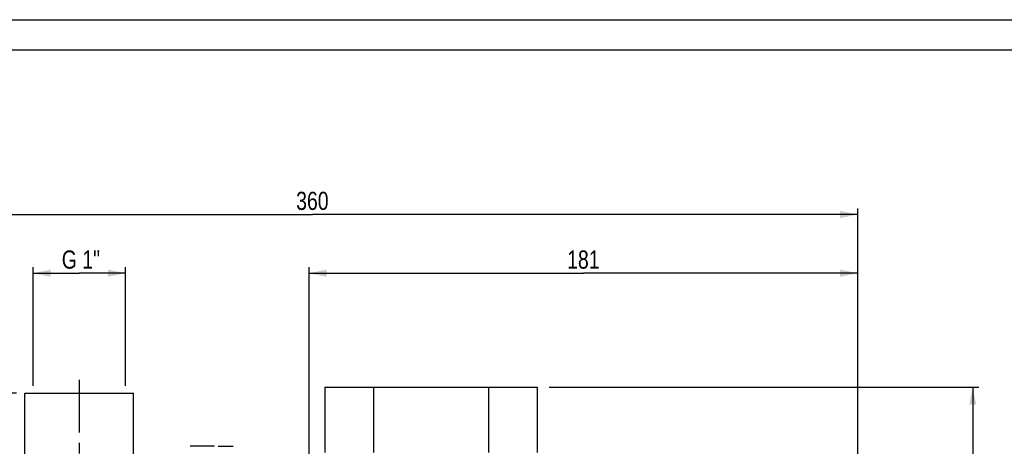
# Model space of a CAD drawing. Header units: millimetres. Extents: x 0 to 841, y 0 to 594.
# Tile 4 of 8: x 204 to 529, y 453 to 594. Entities that reach past the tile are written whole.
import ezdxf

# ---------------------------------------------------------------- set-up
doc = ezdxf.new("R2010")
doc.units = ezdxf.units.MM
doc.header["$LTSCALE"] = 46.2
doc.linetypes.add('CENTER', pattern=[0.6, 0.375, -0.075, 0.075, -0.075])
doc.layers.get('0').update_dxf_attribs({"linetype": 'CONTINUOUS'})
for name, color, linetype in [('ASSI', 7, 'CONTINUOUS'), ('GEOM', 7, 'CONTINUOUS'), ('QUOTE', 7, 'CONTINUOUS')]:
    doc.layers.add(name, color=color, linetype=linetype)
doc.styles.get("Standard").update_dxf_attribs({"font": 'txt', "width": 0.8})
doc.dimstyles.new('DIMSTYLE_2', dxfattribs={"dimtxt": 6, "dimasz": 5.8, "dimexe": 1, "dimexo": 2, "dimgap": 0.75, "dimtad": 1, "dimdec": 0, "dimtxsty": 'Standard', "dimblk": '_FILLED', "dimblk1": '_FILLED', "dimblk2": '_FILLED', "dimcen": 0.09, "dimadec": 0, "dimazin": 2, "dimtp": 0.5, "dimtm": 0.5, "dimtfac": 1, "dimtdec": 0, "dimtofl": 0, "dimtmove": 0, "dimatfit": 3, "dimldrblk": '_FILLED', "dimfxl": 1, "dimtolj": 1, "dimarcsym": 0})
doc.dimstyles.new('DIMSTYLE_4', dxfattribs={"dimtxt": 6, "dimasz": 5.8, "dimexe": 1, "dimexo": 2, "dimgap": 0.75, "dimtad": 1, "dimdec": 3, "dimtxsty": 'Standard', "dimblk": '_FILLED', "dimblk1": '_FILLED', "dimblk2": '_FILLED', "dimcen": 0.09, "dimadec": 3, "dimazin": 2, "dimtp": 0.3, "dimtm": 0.3, "dimtfac": 1, "dimtdec": 3, "dimtofl": 0, "dimtmove": 0, "dimatfit": 3, "dimldrblk": '_FILLED', "dimfxl": 1, "dimtolj": 1, "dimarcsym": 0})
doc.dimstyles.new('DIMSTYLE_5', dxfattribs={"dimtxt": 6, "dimasz": 5.8, "dimexe": 1, "dimexo": 2, "dimgap": 0.75, "dimtad": 1, "dimdec": 3, "dimtxsty": 'Standard', "dimblk": '_FILLED', "dimblk1": '_FILLED', "dimblk2": '_FILLED', "dimcen": 0.09, "dimadec": 3, "dimazin": 2, "dimtp": 0.5, "dimtm": 0.5, "dimtfac": 1, "dimtdec": 3, "dimtofl": 0, "dimtmove": 0, "dimatfit": 3, "dimldrblk": '_FILLED', "dimfxl": 1, "dimtolj": 1, "dimarcsym": 0})

# ---------------------------------------------------------------- blocks, each defined once
blk = doc.blocks.new('_FILLED')
at = {"color": 0, "linetype": 'ByBlock'}
blk.add_solid([(0, 0), (-1, 0.207), (-1, -0.207)], dxfattribs=at)
blk = doc.blocks.new('*D9')
at = {"layer": 'QUOTE', "color": 2, "linetype": 'Continuous'}
for p, q in [((208.6, 511.82), (208.6, 512.32)), ((208.6, 473.17), (208.6, 511.82)), ((208.6, 510.32), (223.85, 510.32)), ((239.1, 510.32), (223.85, 510.32)), ((239.1, 511.82), (239.1, 512.32)), ((239.1, 473.17), (239.1, 511.82))]:
    blk.add_line(p, q, dxfattribs=at)
at = {"layer": 'QUOTE', "color": 2, "linetype": 'Continuous', "xscale": 5.8, "yscale": 5.8, "zscale": 5.8, "rotation": 180}
blk.add_blockref('_FILLED', (208.6, 510.32), dxfattribs=at)
at = {"layer": 'QUOTE', "color": 2, "linetype": 'Continuous', "xscale": 5.8, "yscale": 5.8, "zscale": 5.8}
blk.add_blockref('_FILLED', (239.1, 510.32), dxfattribs=at)
at = {"layer": 'QUOTE', "color": 2, "linetype": 'Continuous', "insert": (224.39, 517.82), "char_height": 6, "width": 21.75, "attachment_point": 2, "line_spacing_factor": 0.9}
blk.add_mtext('G 1"', dxfattribs=at)
blk = doc.blocks.new('*D10')
at = {"layer": 'QUOTE', "color": 2, "linetype": 'Continuous'}
for p, q in [((203.1, 470.67), (53.98, 470.67)), ((55.98, 470.67), (55.98, 375.67)), ((55.98, 280.67), (55.98, 375.67)), ((268.15, 280.67), (53.98, 280.67))]:
    blk.add_line(p, q, dxfattribs=at)
at = {"layer": 'QUOTE', "color": 2, "linetype": 'Continuous', "xscale": 5.8, "yscale": 5.8, "zscale": 5.8}
for p, rotation in [((55.98, 470.67), 90), ((55.98, 280.67), 270)]:
    blk.add_blockref('_FILLED', p, dxfattribs=dict(at, rotation=rotation))
at = {"layer": 'QUOTE', "color": 2, "linetype": 'Continuous', "insert": (48.48, 375.67), "char_height": 6, "width": 16.2, "attachment_point": 2, "rotation": 90, "line_spacing_factor": 0.9}
blk.add_mtext('190', dxfattribs=at)
blk = doc.blocks.new('*D16')
at = {"layer": 'QUOTE', "color": 2, "linetype": 'Continuous'}
for p, q in [((299.65, 434.67), (299.65, 512.32)), ((299.65, 510.32), (390.15, 510.32)), ((480.65, 510.32), (390.15, 510.32)), ((480.65, 432.88), (480.65, 512.32))]:
    blk.add_line(p, q, dxfattribs=at)
at = {"layer": 'QUOTE', "color": 2, "linetype": 'Continuous', "xscale": 5.8, "yscale": 5.8, "zscale": 5.8, "rotation": 180}
blk.add_blockref('_FILLED', (299.65, 510.32), dxfattribs=at)
at = {"layer": 'QUOTE', "color": 2, "linetype": 'Continuous', "xscale": 5.8, "yscale": 5.8, "zscale": 5.8}
blk.add_blockref('_FILLED', (480.65, 510.32), dxfattribs=at)
at = {"layer": 'QUOTE', "color": 2, "linetype": 'Continuous', "insert": (390.15, 517.82), "char_height": 6, "width": 12.6, "attachment_point": 2, "line_spacing_factor": 0.9}
blk.add_mtext('181', dxfattribs=at)
blk = doc.blocks.new('*D17')
at = {"layer": 'QUOTE', "color": 2, "linetype": 'Continuous'}
for p, q in [((120.85, 396.92), (120.85, 531.7)), ((120.85, 529.7), (300.75, 529.7)), ((480.65, 529.7), (300.75, 529.7)), ((480.65, 432.88), (480.65, 531.7))]:
    blk.add_line(p, q, dxfattribs=at)
at = {"layer": 'QUOTE', "color": 2, "linetype": 'Continuous', "xscale": 5.8, "yscale": 5.8, "zscale": 5.8, "rotation": 180}
blk.add_blockref('_FILLED', (120.85, 529.7), dxfattribs=at)
at = {"layer": 'QUOTE', "color": 2, "linetype": 'Continuous', "xscale": 5.8, "yscale": 5.8, "zscale": 5.8}
blk.add_blockref('_FILLED', (480.65, 529.7), dxfattribs=at)
at = {"layer": 'QUOTE', "color": 2, "linetype": 'Continuous', "insert": (300.75, 537.2), "char_height": 6, "width": 19.8, "attachment_point": 2, "line_spacing_factor": 0.9}
blk.add_mtext('360', dxfattribs=at)
blk = doc.blocks.new('*D20')
at = {"layer": 'QUOTE', "color": 2, "linetype": 'Continuous'}
for p, q in [((378.9, 472.67), (520.6, 472.67)), ((518.6, 472.67), (518.6, 376.67)), ((518.6, 280.67), (518.6, 376.67)), ((407.65, 280.67), (520.6, 280.67))]:
    blk.add_line(p, q, dxfattribs=at)
at = {"layer": 'QUOTE', "color": 2, "linetype": 'Continuous', "xscale": 5.8, "yscale": 5.8, "zscale": 5.8}
for p, rotation in [((518.6, 472.67), 90), ((518.6, 280.67), 270)]:
    blk.add_blockref('_FILLED', p, dxfattribs=dict(at, rotation=rotation))
at = {"layer": 'QUOTE', "color": 2, "linetype": 'Continuous', "insert": (511.1, 376.67), "char_height": 6, "width": 16.2, "attachment_point": 2, "rotation": 90, "line_spacing_factor": 0.9}
blk.add_mtext('192', dxfattribs=at)

msp = doc.modelspace()

# ---------------------------------------------------------------- linework, layer by layer
at = {"color": 7, "linetype": 'Continuous'}
for p, q in [((0, 594), (840, 594)), ((10, 584), (830, 584))]:
    msp.add_line(p, q, dxfattribs=at)
at = {"layer": 'ASSI', "color": 2, "linetype": 'CENTER'}
msp.add_line((223.8521, 475.10755), (223.8521, 294.70807), dxfattribs=at)
at = {"layer": 'ASSI', "color": 7, "linetype": 'Continuous'}
for p, q in [((205.9521, 444.17119), (205.9521, 470.67119)), ((205.9521, 470.67119), (241.7521, 470.67119)), ((241.7521, 444.17119), (241.7521, 470.67119)), ((268.4521, 453.17119), (260.4521, 453.17119)), ((269.6521, 453.17119), (274.6521, 453.17119))]:
    msp.add_line(p, q, dxfattribs=at)
at = {"layer": 'GEOM', "color": 7, "linetype": 'Continuous'}
for p, q in [((304.9021, 472.67119), (304.9021, 451.17119)), ((304.9021, 472.67119), (374.9021, 472.67119)), ((320.9021, 472.67119), (320.9021, 451.17119)), ((358.9021, 472.67119), (358.9021, 451.17119)), ((374.9021, 472.67119), (374.9021, 451.17119)), ((205.9521, 444.17119), (205.9521, 470.67119)), ((241.7521, 444.17119), (241.7521, 470.67119))]:
    msp.add_line(p, q, dxfattribs=at)

# ---------------------------------------------------------------- dimensions: what is measured, and where the dimension line sits
at = {"layer": 'QUOTE', "color": 2, "linetype": 'Continuous'}
for base, p1, p2, angle, dimstyle, picture, middle in [((120.8521, 529.70489), (480.6521, 430.87859), (120.8521, 394.92119), 180, 'DIMSTYLE_2', '*D17', (300.35209, 529.70489)), ((299.6521, 510.3223), (480.6521, 430.87859), (299.6521, 432.67119), 180, 'DIMSTYLE_5', '*D16', (389.7521, 510.3223)), ((518.59762, 280.67119), (376.9021, 472.67119), (405.6521, 280.67119), 270, 'DIMSTYLE_5', '*D20', (518.59762, 376.2712)), ((55.98014, 280.67119), (205.10226, 470.67131), (270.1521, 280.67119), 270, 'DIMSTYLE_5', '*D10', (55.98014, 375.27125))]:
    dim = msp.add_linear_dim(base=base, p1=p1, p2=p2, angle=angle, dimstyle=dimstyle, dxfattribs=at)
    dim.commit()
    dim.dimension.update_dxf_attribs({"geometry": picture, "text_midpoint": middle, "dimtype": 160})
dim = msp.add_linear_dim(base=(239.1021, 510.3223), p1=(208.6021, 471.17119), p2=(239.1021, 471.17119), text='<>G 1"', dimstyle='DIMSTYLE_4', dxfattribs=at)
dim.commit()
dim.dimension.update_dxf_attribs({"geometry": '*D9', "text_midpoint": (223.99403, 510.3223), "dimtype": 160})

doc.saveas('drawing.dxf')
